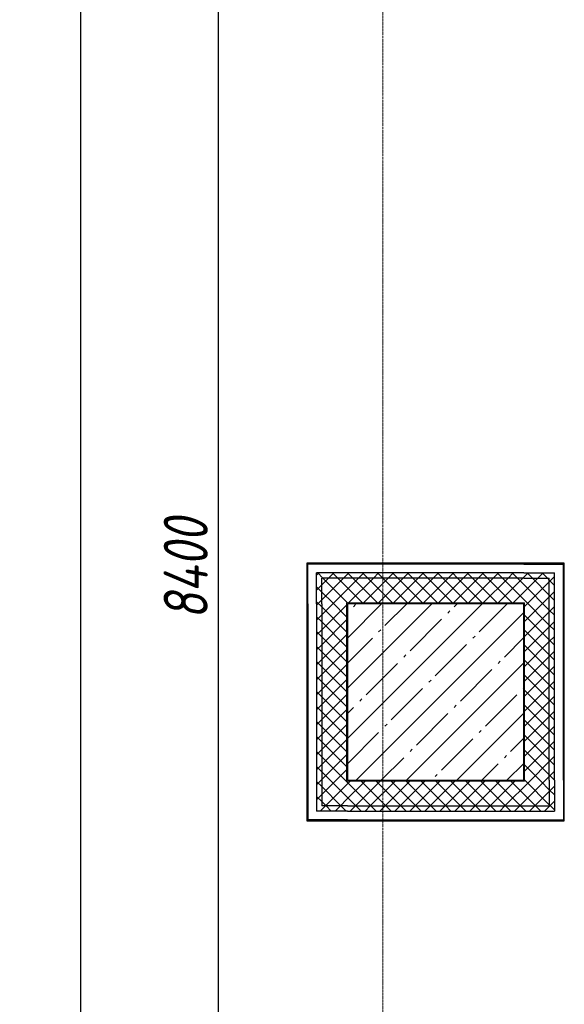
# Model space of a CAD drawing. Header units: millimetres. Extents: x 42571 to 146629, y -34435 to 73146.
# Tile 40 of 93: x 43533 to 46622, y -3884 to 1696. Entities that reach past the tile are written whole.
import ezdxf

# ---------------------------------------------------------------- set-up
doc = ezdxf.new("R2010")
doc.units = ezdxf.units.MM
doc.linetypes.add('-D1d1-15x02', pattern=[19, 15, -2, 0, -2])
doc.layers.get('Defpoints').update_dxf_attribs({"color": 31})
for name, color, linetype, lineweight in [('Несущие колонны', 7, 'Continuous', 5), ('Общие ребра', 7, 'Continuous', 5), ('Оси', 7, 'Continuous', 5), ('Стены', 7, 'Continuous', 5), ('Структура _1_', 7, 'Continuous', 5), ('Термическая_воздушная прослойка _3_', 7, 'Continuous', 5)]:
    doc.layers.add(name, color=color, linetype=linetype, lineweight=lineweight)
doc.styles.add('fl_iso paper', font='isocpeur.ttf', dxfattribs={"width": 0.8, "oblique": 10})
doc.dimstyles.new('In tre 1_100', dxfattribs={"dimscale": 100, "dimtxt": 2.5, "dimasz": 2, "dimexe": 1, "dimexo": 0.7, "dimgap": 0.6, "dimtad": 1, "dimdec": 0, "dimrnd": 5, "dimzin": 0, "dimdsep": 46, "dimtxsty": 'fl_iso paper', "dimblk": 'ARCHTICK', "dimcen": 0, "dimdle": 1, "dimadec": 0, "dimazin": 0, "dimtfac": 1, "dimtdec": 0, "dimtofl": 0, "dimtmove": 1, "dimatfit": 3, "dimldrblk": 'DOT', "dimfxl": 40, "dimtfillclr": 256, "dimtolj": 1, "dimtzin": 0, "dimarcsym": 1})
pattern_1 = [(45, (0, 0), (-42.426407, 42.426407), []), (135, (0, 0), (-42.426407, -42.426407), [])]

# ---------------------------------------------------------------- blocks, each defined once
blk = doc.blocks.new('RST_AR_KMN_R22_SLB_FCD_rvt-1-50_AS_Plan_L01_Маркировочный - зависимый 4')
at = {"layer": 'Стены'}
h = blk.add_hatch(dxfattribs=at)
h.set_pattern_fill('FP_12', color=256, style=0, pattern_type=2)
h.set_pattern_definition(pattern_1)
h.paths.add_polyline_path([(54278.1, 60673.4), (55303.7, 60673.4), (55303.7, 60703.4), (53983.7, 60703.4), (53983.7, 60673.4), (54013.7, 60673.4)])
h = blk.add_hatch(dxfattribs=at)
h.set_pattern_fill('FP_12', color=256, style=0, pattern_type=2)
h.set_pattern_definition(pattern_1)
h.paths.add_polyline_path([(54013.7, 59353.4), (54013.7, 60673.4), (53983.7, 60673.4), (53983.7, 59353.4)])
h = blk.add_hatch(dxfattribs=at)
h.set_pattern_fill('FP_12', color=256, style=0, pattern_type=2)
h.set_pattern_definition(pattern_1)
h.paths.add_polyline_path([(55163.7, 60533.4), (55163.7, 60673.4), (54013.7, 60673.4), (54013.7, 60533.4), (55158.7, 60533.4)])
h = blk.add_hatch(dxfattribs=at)
h.set_pattern_fill('FP_12', color=256, style=0, pattern_type=2)
h.set_pattern_definition(pattern_1)
h.paths.add_polyline_path([(55303.7, 59523.4), (55303.7, 60673.4), (55163.7, 60673.4), (55163.7, 59523.4)])
h = blk.add_hatch(dxfattribs=at)
h.set_pattern_fill('FP_12', color=256, style=0, pattern_type=2)
h.set_pattern_definition(pattern_1)
h.paths.add_polyline_path([(55303.7, 59383.4), (55333.7, 59383.4), (55333.7, 60703.4), (55303.7, 60703.4), (55303.7, 59523.4)])
h = blk.add_hatch(dxfattribs=at)
h.set_pattern_fill('FP_12', color=256, style=0, pattern_type=2)
h.set_pattern_definition(pattern_1)
h.paths.add_polyline_path([(54013.7, 59383.4), (54153.7, 59383.4), (54153.7, 60533.4), (54013.7, 60533.4), (54013.7, 60163.4)])
at = {"layer": 'Стены', "true_color": 0xf5f3ef}
for points in [[(54153.7, 60528.4), (55158.7, 60528.4), (55158.7, 60533.4), (54153.7, 60533.4)], [(54158.7, 59523.4), (54158.7, 60528.4), (54153.7, 60528.4), (54153.7, 59523.4)], [(55163.7, 59528.4), (55163.7, 60533.4), (55158.7, 60533.4), (55158.7, 59528.4)], [(55163.7, 59523.4), (55163.7, 59528.4), (54158.7, 59528.4), (54158.7, 59523.4), (54278.1, 59523.4)]]:
    blk.add_hatch(color=7, dxfattribs=at).paths.add_polyline_path(points)
at = {"layer": 'Стены'}
h = blk.add_hatch(dxfattribs=at)
h.set_pattern_fill('FP_12', color=256, style=0, pattern_type=2)
h.set_pattern_definition(pattern_1)
h.paths.add_polyline_path([(55303.7, 59383.4), (55303.7, 59523.4), (54153.7, 59523.4), (54153.7, 59383.4), (54278.1, 59383.4)])
h = blk.add_hatch(dxfattribs=at)
h.set_pattern_fill('FP_12', color=256, style=0, pattern_type=2)
h.set_pattern_definition(pattern_1)
h.paths.add_polyline_path([(55333.7, 59353.4), (55333.7, 59383.4), (54013.7, 59383.4), (54013.7, 59353.4), (55312, 59353.4)])
at = {"layer": 'Общие ребра'}
for p, q in [((55158.7, 60533.4), (54153.7, 60533.4)), ((54153.7, 60528.4), (54153.7, 60533.4)), ((54153.7, 60528.4), (54153.7, 59523.4)), ((55158.7, 60533.4), (55163.7, 60533.4)), ((55163.7, 59528.4), (55163.7, 60533.4)), ((54158.7, 59523.4), (54153.7, 59523.4)), ((54158.7, 59523.4), (55163.7, 59523.4)), ((55163.7, 59528.4), (55163.7, 59523.4))]:
    blk.add_line(p, q, dxfattribs=at)
at = {"layer": 'Стены'}
for p, q in [((54158.7, 60528.4), (54158.7, 59528.4)), ((54158.7, 59528.4), (54158.7, 60528.4)), ((54158.7, 60528.4), (55158.7, 60528.4)), ((55158.7, 60528.4), (54158.7, 60528.4)), ((55158.7, 60528.4), (55158.7, 59528.4)), ((55158.7, 59528.4), (55158.7, 60528.4)), ((55158.7, 59528.4), (54158.7, 59528.4)), ((54158.7, 59528.4), (55158.7, 59528.4))]:
    blk.add_line(p, q, dxfattribs=at)
at = {"layer": 'Структура _1_', "lineweight": 25}
for p, q in [((55158.7, 60758.4), (53928.7, 60758.4)), ((53928.7, 60758.4), (53928.7, 60753.4)), ((53928.7, 60753.4), (53928.7, 60703.4)), ((55158.7, 60753.4), (53933.7, 60753.4)), ((53933.7, 60703.4), (53933.7, 60753.4)), ((55163.7, 60758.4), (55158.7, 60758.4)), ((55158.7, 60753.4), (55333.7, 60753.4)), ((55303.7, 60758.4), (55163.7, 60758.4)), ((55333.7, 60758.4), (55303.7, 60758.4)), ((55383.7, 60758.4), (55333.7, 60758.4)), ((55333.7, 60753.4), (55383.7, 60753.4)), ((55388.7, 60758.4), (55383.7, 60758.4)), ((55383.7, 59528.4), (55383.7, 60753.4)), ((55388.7, 59528.4), (55388.7, 60758.4)), ((53928.7, 60703.4), (53928.7, 60673.4)), ((53928.7, 60673.4), (53928.7, 60533.4)), ((53933.7, 60528.4), (53933.7, 60703.4)), ((55158.7, 60703.4), (53983.7, 60703.4)), ((53983.7, 60673.4), (53983.7, 60703.4)), ((53983.7, 60528.4), (53983.7, 60673.4)), ((55158.7, 60673.4), (54013.7, 60673.4)), ((54013.7, 60533.4), (54013.7, 60673.4)), ((55158.7, 60703.4), (55303.7, 60703.4)), ((55158.7, 60673.4), (55163.7, 60673.4)), ((55163.7, 60673.4), (55303.7, 60673.4)), ((55303.7, 60703.4), (55333.7, 60703.4)), ((55303.7, 59528.4), (55303.7, 60673.4)), ((55333.7, 59528.4), (55333.7, 60703.4)), ((53928.7, 60533.4), (53928.7, 60528.4)), ((53928.7, 60528.4), (53928.7, 59298.4)), ((53933.7, 60528.4), (53933.7, 59303.4)), ((53983.7, 60528.4), (53983.7, 59353.4)), ((54013.7, 60528.4), (54013.7, 60533.4)), ((54013.7, 60528.4), (54013.7, 59383.4)), ((55303.7, 59528.4), (55303.7, 59523.4)), ((55303.7, 59523.4), (55303.7, 59383.4)), ((55333.7, 59528.4), (55333.7, 59383.4)), ((55383.7, 59528.4), (55383.7, 59353.4)), ((55388.7, 59523.4), (55388.7, 59528.4)), ((55388.7, 59383.4), (55388.7, 59523.4)), ((54153.7, 59383.4), (54013.7, 59383.4)), ((54158.7, 59383.4), (54153.7, 59383.4)), ((54158.7, 59383.4), (55303.7, 59383.4)), ((55333.7, 59383.4), (55333.7, 59353.4)), ((55388.7, 59353.4), (55388.7, 59383.4)), ((54013.7, 59353.4), (53983.7, 59353.4)), ((54158.7, 59353.4), (54013.7, 59353.4)), ((54158.7, 59353.4), (55333.7, 59353.4)), ((55383.7, 59353.4), (55383.7, 59303.4)), ((55388.7, 59303.4), (55388.7, 59353.4)), ((53928.7, 59298.4), (53933.7, 59298.4)), ((53983.7, 59303.4), (53933.7, 59303.4)), ((53933.7, 59298.4), (53983.7, 59298.4)), ((54158.7, 59303.4), (53983.7, 59303.4)), ((53983.7, 59298.4), (54013.7, 59298.4)), ((54013.7, 59298.4), (54153.7, 59298.4)), ((54153.7, 59298.4), (54158.7, 59298.4)), ((54158.7, 59303.4), (55383.7, 59303.4)), ((54158.7, 59298.4), (55388.7, 59298.4)), ((55388.7, 59298.4), (55388.7, 59303.4))]:
    blk.add_line(p, q, dxfattribs=at)
at = {"layer": 'Термическая_воздушная прослойка _3_'}
for p, q in [((54158.7, 60528.4), (55158.7, 60528.4)), ((54158.7, 59528.4), (54158.7, 60528.4)), ((55158.7, 60528.4), (55158.7, 59528.4)), ((55158.7, 59528.4), (54158.7, 59528.4))]:
    blk.add_line(p, q, dxfattribs=at)
blk = doc.blocks.new('A$Cdea34fad')
at = {"layer": 'Несущие колонны'}
h = blk.add_hatch(dxfattribs=at)
h.set_pattern_fill('FP_7', color=256, style=0, pattern_type=2)
h.set_pattern_definition([(45, (-51337.11, -26686.75), (-142.5612, 142.5612), []), (45, (-51194.55, -26686.75), (-142.5612, 142.5612), [252.016, -50.403, 16.764, -33.639])])
h.paths.add_polyline_path([(2821.6, 32841.6), (3821.6, 32841.6), (3821.6, 33841.6), (2821.6, 33841.6), (2821.6, 33477)])
at = {"layer": 'Несущие колонны', "lineweight": 25}
for p, q in [((3821.6, 33841.6), (2821.6, 33841.6)), ((2821.6, 33841.6), (2821.6, 32841.6)), ((3821.6, 32841.6), (3821.6, 33841.6)), ((2821.6, 32841.6), (3821.6, 32841.6))]:
    blk.add_line(p, q, dxfattribs=at)
at = {"layer": 'Оси', "linetype": '-D1d1-15x02'}
blk.add_line((3021.6, 1921.3), (3021.6, 46787.7), dxfattribs=at)
at = {"lineweight": 5}
blk.add_blockref('RST_AR_KMN_R22_SLB_FCD_rvt-1-50_AS_Plan_L01_Маркировочный - зависимый 4', (-51337.1, -26686.7), dxfattribs=at)
blk = doc.blocks.new('_ArchTick')
at = {"color": 0, "linetype": 'ByBlock', "lineweight": 9, "const_width": 0.15}
blk.add_lwpolyline([(-0.5, -0.5), (0.5, 0.5)], dxfattribs=at)
blk = doc.blocks.new('*D1527')
at = {"layer": 'Defpoints', "color": 0, "transparency": 16777216}
for p in [(44004.5, 2785.6), (44660.1, 2785.6), (45235.6, -5614.4)]:
    blk.add_point(p, dxfattribs=at)
at = {"layer": 'Оси', "color": 0, "lineweight": -2, "transparency": 16777216}
for p, q in [((44660.1, -5714.4), (44660.1, 2885.6)), ((44074.5, 2785.6), (44760.1, 2785.6)), ((45165.6, -5614.4), (44560.1, -5614.4))]:
    blk.add_line(p, q, dxfattribs=at)
at = {"layer": 'Оси', "color": 0, "lineweight": -2, "transparency": 16777216, "xscale": 200, "yscale": 200, "zscale": 200}
for p, rotation in [((44660.1, 2785.6), 90), ((44660.1, -5614.4), 270)]:
    blk.add_blockref('_ArchTick', p, dxfattribs=dict(at, rotation=rotation))
at = {"layer": 'Оси', "color": 0, "transparency": 16777216, "insert": (44475.1, -1414.4), "char_height": 250, "attachment_point": 5, "rotation": 90, "style": 'fl_iso paper'}
blk.add_mtext('\\A1;8400', dxfattribs=at)
blk = doc.blocks.new('_DOT')
at = {"color": 0, "linetype": 'ByBlock'}
blk.add_line((-0.5, 0), (-1, 0), dxfattribs=at)
at = {"color": 0, "linetype": 'ByBlock', "const_width": 0.5}
blk.add_lwpolyline([(-0.25, 0, 1), (0.25, 0, 1)], format="xyb", close=True, dxfattribs=at)
blk = doc.blocks.new('*D1528')
at = {"layer": 'Defpoints', "color": 0, "transparency": 16777216}
for p in [(44004.5, 2785.6), (43758.9, -28814.4), (43879.2, -28814.4)]:
    blk.add_point(p, dxfattribs=at)
at = {"layer": 'Оси', "color": 0, "lineweight": -2, "transparency": 16777216}
for p, q in [((43879.2, 2885.6), (43879.2, -28914.4)), ((43934.5, 2785.6), (43779.2, 2785.6)), ((43828.9, -28814.4), (43979.2, -28814.4))]:
    blk.add_line(p, q, dxfattribs=at)
at = {"layer": 'Оси', "color": 0, "lineweight": -2, "transparency": 16777216, "xscale": 200, "yscale": 200, "zscale": 200}
for p, rotation in [((43879.2, 2785.6), 90), ((43879.2, -28814.4), 270)]:
    blk.add_blockref('_ArchTick', p, dxfattribs=dict(at, rotation=rotation))
at = {"layer": 'Оси', "color": 0, "transparency": 16777216, "insert": (43694.2, -13014.4), "char_height": 250, "attachment_point": 5, "rotation": 90, "style": 'fl_iso paper'}
blk.add_mtext('\\A1;31600', dxfattribs=at)

msp = doc.modelspace()

# ---------------------------------------------------------------- block references
at = {"layer": 'Стены', "linetype": 'ByBlock'}
msp.add_blockref('A$Cdea34fad', (42570.5, -35456), dxfattribs=at)

# ---------------------------------------------------------------- dimensions: what is measured, and where the dimension line sits
at = {"layer": 'Оси'}
for base, p1, p2, picture, middle in [((43879.2, -28814.4), (44004.5, 2785.6), (43758.9, -28814.4), '*D1528', (43694.2, -13014.4)), ((44660.1, 2785.6), (45235.6, -5614.4), (44004.5, 2785.6), '*D1527', (44475.1, -1414.4))]:
    dim = msp.add_linear_dim(base=base, p1=p1, p2=p2, angle=90, dimstyle='In tre 1_100', dxfattribs=at)
    dim.commit()
    dim.dimension.update_dxf_attribs({"geometry": picture, "text_midpoint": middle})

doc.saveas('drawing.dxf')
